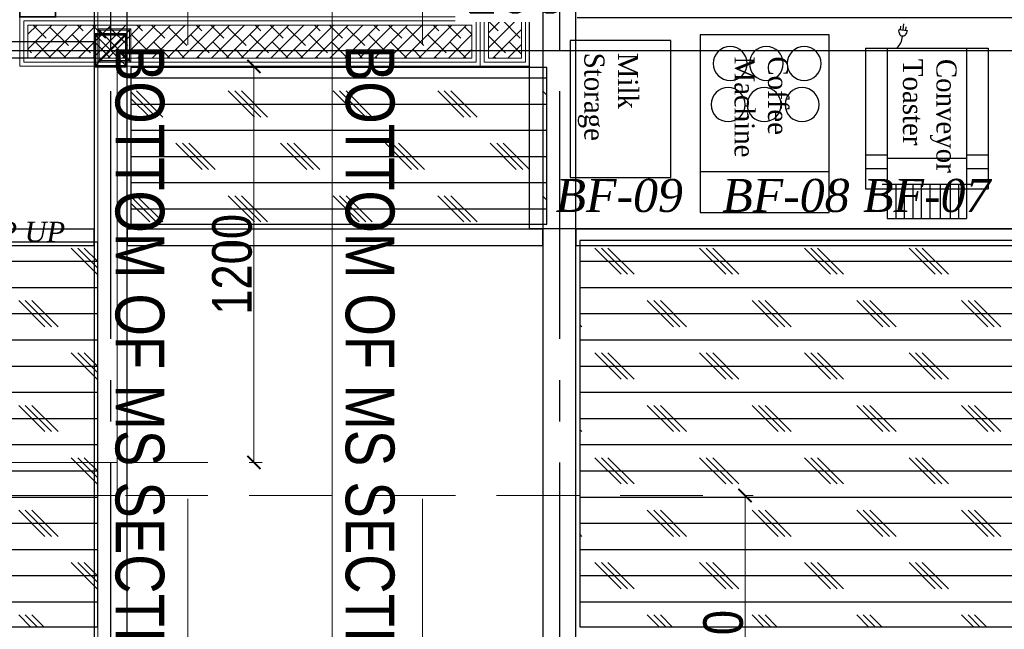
# Model space of a CAD drawing. Header units: inches. Extents: x -1008743 to -388065, y -1380311 to -642022.
# Tile 62 of 85: x -523708 to -520723, y -668676 to -666829. Entities that reach past the tile are written whole.
import ezdxf
from ezdxf.xclip import XClip

# ---------------------------------------------------------------- set-up
doc = ezdxf.new("R2010")
doc.units = ezdxf.units.IN
doc.header["$LTSCALE"] = 1000
doc.header["$MEASUREMENT"] = 0
doc.header["$XCLIPFRAME"] = 0
doc.header["$PDMODE"] = 35
for name, pattern in [('CENTER2', [1.125, 0.75, -0.125, 0.125, -0.125]), ('General Arrangement Plan$0$( Hidden )', [0.375, 0.25, -0.125]), ('General Arrangement Plan$1$HIDDEN', [0.375, 0.25, -0.125]), ('HIDDEN', [0.375, 0.25, -0.125])]:
    doc.linetypes.add(name, pattern=pattern)
for name, color, linetype in [('A-ANNO-DIMS-30', 7, 'Continuous'), ('Elevation hatch', 7, 'Continuous'), ('General Arrangement Plan$1$Equipment', 5, 'Continuous'), ('General Arrangement Plan$1$Equipment Name', 7, 'Continuous'), ('General Arrangement Plan$1$IDS-DOOR', 45, 'Continuous'), ('M-HVAC-INSULATION', 7, 'Continuous')]:
    doc.layers.add(name, color=color, linetype=linetype)
for name, color, linetype, lineweight in [('General Arrangement Plan$0$DIM', 7, 'Continuous', 13), ('General Arrangement Plan$0$TEXT', 7, 'Continuous', 5), ('General Arrangement Plan$1$A-HATCH', 15, 'Continuous', 0), ('General Arrangement Plan$1$A-PARTITION', 23, 'Continuous', 9), ('General Arrangement Plan$1$BEAM', 113, 'Continuous', 9), ('General Arrangement Plan$1$Finishes', 5, 'Continuous', 13), ('General Arrangement Plan$1$WALL NEW', 6, 'Continuous', 13)]:
    doc.layers.add(name, color=color, linetype=linetype, lineweight=lineweight)
doc.layers.add('General Arrangement Plan$1$MS', color=7, linetype='Continuous', lineweight=0, true_color=0x3c5977)
doc.styles.add('General Arrangement Plan$1$Standard', font='ARIALN.TTF')
doc.styles.add('General Arrangement Plan$1$style 2', font='arial.ttf', dxfattribs={"height": 25})
doc.styles.add('General Arrangement Plan$1$style12', font='BOOKOSI.TTF')
doc.styles.add('General Arrangement Plan$1$TMH-TEXT', font='simplex.shx', dxfattribs={"width": 0.8})
doc.styles.get("Standard").update_dxf_attribs({"font": 'txt.shx'})
doc.dimstyles.new('General Arrangement Plan$1$TFS-Dim', dxfattribs={"dimtxt": 120, "dimasz": 40, "dimexe": 25, "dimexo": 25, "dimgap": 4.5, "dimtad": 1, "dimdec": 0, "dimzin": 0, "dimdsep": 46, "dimtxsty": 'General Arrangement Plan$1$Standard', "dimblk": 'General Arrangement Plan$1$_ArchTick', "dimcen": 0.09, "dimdle": 2, "dimclrd": 256, "dimclre": 8, "dimadec": 0, "dimazin": 0, "dimtfac": 1, "dimtdec": 0, "dimtofl": 0, "dimtmove": 1, "dimatfit": 3, "dimfxl": 1, "dimtolj": 1, "dimtzin": 0, "dimlwd": -1, "dimlwe": -1, "dimarcsym": 0})
doc.dimstyles.new('TFS-Dim', dxfattribs={"dimtxt": 120, "dimasz": 40, "dimexe": 25, "dimexo": 25, "dimgap": 4.5, "dimtad": 1, "dimdec": 0, "dimzin": 0, "dimdsep": 46, "dimtxsty": 'Standard', "dimblk": 'ARCHTICK', "dimcen": 0.09, "dimdle": 2, "dimclrd": 256, "dimclre": 8, "dimadec": 0, "dimazin": 0, "dimtfac": 1, "dimtdec": 0, "dimtofl": 0, "dimtmove": 1, "dimatfit": 3, "dimfxl": 1, "dimtolj": 1, "dimtzin": 0, "dimlwd": -1, "dimlwe": -1, "dimarcsym": 0})
pattern_1 = [(225, (0, 0), (22.45064, -22.45064), []), (315, (0, 0), (67.35192, -22.45064), [79.375, -47.625])]
pattern_2 = [(0, (-549706.02, -668672.15), (0, 79.375), []), (135, (-549666.34, -668711.84), (-158.75, -158.75), [112.2532, -112.2532]), (135, (-549646.5, -668711.84), (-158.75, -158.75), [112.2532, -112.2532]), (135, (-549626.65, -668711.84), (-158.75, -158.75), [112.2532, -112.2532])]

# ---------------------------------------------------------------- blocks, each defined once
blk = doc.blocks.new('General Arrangement Plan$1$A$Cc3302e59')
at = {"layer": 'General Arrangement Plan$1$Equipment'}
for p, q in [((-419.1, 366), (-419.1, 0)), ((0, 366), (-419.1, 366)), ((-358.7, 366), (-358.7, 301.4)), ((-317.5, 366), (-317.5, 301.4)), ((0, 366), (0, 0)), ((-508, 301.4), (-508, 64.6)), ((-419.1, 301.4), (-508, 301.4)), ((0, 301.4), (-419.1, 301.4)), ((-405.8, 316.5), (-405.8, 49.5)), ((-327.7, 301.4), (-327.7, 64.6)), ((-405.8, 276), (-508, 276)), ((55.7, 266), (53.2, 242.2)), ((-405.8, 250.6), (-508, 250.6)), ((53.6, 245.6), (63.7, 244.5)), ((54.4, 253.7), (72.5, 251.9)), ((55.3, 261.9), (65.4, 260.9)), ((-405.8, 225.2), (-508, 225.2)), ((-405.8, 199.8), (-508, 199.8)), ((-405.8, 174.4), (-508, 174.4)), ((-405.8, 143.8), (-507, 143.8)), ((-405.8, 113.9), (-508, 113.9)), ((-405.8, 88.5), (-508, 88.5)), ((-419.1, 64.6), (-508, 64.6)), ((0, 64.6), (-419.1, 64.6)), ((0, 64.6), (-419.1, 64.6)), ((-358.7, 64.6), (-358.7, 0)), ((-317.5, 64.6), (-317.5, 0)), ((0, 0), (-419.1, 0))]:
    blk.add_line(p, q, dxfattribs=at)
blk.add_lwpolyline([(53.2, 242.2, -0.063324), (45.7, 244, -0.07639), (40.1, 247.1, -0.107132), (36.2, 251.8, -0.14755), (35.4, 256.1, -0.14755), (37.1, 260.2, -0.107132), (41.8, 263.9, -0.07639), (48, 265.9, -0.063324), (55.7, 266, -0.063324)], format="xyb", dxfattribs=at)
blk.add_arc((35.8, 300.9), 44.7, 216.852, 269.4417, dxfattribs=at)
blk = doc.blocks.new('General Arrangement Plan$1$A$C54c34bd5')
at = {"layer": 'General Arrangement Plan$1$Equipment'}
blk.add_line((0, 407.7), (385, 407.7), dxfattribs=at)
blk.add_lwpolyline([(0, 530), (385, 530), (385, 0), (0, 0), (0, 530)], dxfattribs=at)
for centre in [(83.6, 208.4), (191.4, 208.4), (304.3, 208.4), (89.9, 85.8), (197.7, 85.8), (310.6, 85.8)]:
    blk.add_circle(centre, 50.7, dxfattribs=at)
blk = doc.blocks.new('General Arrangement Plan$1$A$C08D46EED')
at = {"lineweight": 0}
for p, q in [((-523.2, 710.2), (-440.8, 609.6)), ((-1219.8, 140, 0), (-1137.4, 39.4))]:
    blk.add_line(p, q, dxfattribs=at)
at = {"linetype": 'Continuous', "lineweight": 0, "const_width": 6}
blk.add_lwpolyline([(-440.8, 609.6), (-523.2, 710.2), (-569.6, 672.2), (-525.3, 618), (-513.6, 627.5), (-475.6, 581.1)], close=True, dxfattribs=at)
blk.add_lwpolyline([(-440.8, 609.6), (-523.2, 710.2), (-569.6, 672.2), (-525.3, 618), (-513.6, 627.5), (-475.6, 581.1)], close=True, dxfattribs=at)
at = {"lineweight": 0}
blk.add_lwpolyline([(-513.6, 627.5), (-560.1, 589.5), (-46.4, -38), (0, 0)], close=True, dxfattribs=at)
blk.add_lwpolyline([(-513.6, 627.5), (-560.1, 589.5), (-46.4, -38), (0, 0)], close=True, dxfattribs=at)
at = {"linetype": 'Continuous', "lineweight": 0, "const_width": 6, "elevation": 0}
blk.add_lwpolyline([(-1138.2, 38.8), (-1220.6, 139.4), (-1174.1, 177.4), (-1129.8, 123.2), (-1141.4, 113.7), (-1103.4, 67.3)], close=True, dxfattribs=at)
blk.add_lwpolyline([(-1138.2, 38.8), (-1220.6, 139.4), (-1174.1, 177.4), (-1129.8, 123.2), (-1141.4, 113.7), (-1103.4, 67.3)], close=True, dxfattribs=at)
at = {"color": 8, "linetype": 'General Arrangement Plan$1$HIDDEN', "ltscale": 0.025}
blk.add_arc((-511.6, 632, 0), 815.6, 219.45, 304.7707, dxfattribs=at)
blk = doc.blocks.new('General Arrangement Plan$1$_ArchTick')
at = {"color": 0, "linetype": 'ByBlock', "const_width": 0.15}
blk.add_lwpolyline([(-0.5, -0.5), (0.5, 0.5)], dxfattribs=at)
blk = doc.blocks.new('*D391')
at = {"layer": 'Defpoints', "color": 0}
for p in [(3573.2, 11235.3), (3158.8, 10035.4), (3573.2, 10035.4)]:
    blk.add_point(p, dxfattribs=at)
at = {"layer": 'General Arrangement Plan$0$DIM', "color": 8}
blk.add_line((3573.2, 11237.3), (3573.2, 10033.4), dxfattribs=at)
at = {"layer": 'General Arrangement Plan$0$DIM', "color": 8, "linetype": 'General Arrangement Plan$0$( Hidden )'}
blk.add_line((3183.8, 10035.4), (3598.2, 10035.4), dxfattribs=at)
at = {"layer": 'General Arrangement Plan$0$DIM', "color": 8, "xscale": 40, "yscale": 40, "zscale": 40}
for p, rotation in [((3573.2, 11235.3), 90), ((3573.2, 10035.4), 270)]:
    blk.add_blockref('General Arrangement Plan$1$_ArchTick', p, dxfattribs=dict(at, rotation=rotation))
at = {"layer": 'General Arrangement Plan$0$DIM', "color": 0, "insert": (3507.4, 10635.3), "char_height": 120, "attachment_point": 5, "rotation": 90, "style": 'General Arrangement Plan$1$Standard'}
blk.add_mtext('\\A1;1200', dxfattribs=at)
blk = doc.blocks.new('*D401')
at = {"layer": 'Defpoints', "color": 0}
for p in [(3158.8, 9935.3), (5061.9, 9935.3), (4358.8, 8935.4)]:
    blk.add_point(p, dxfattribs=at)
at = {"layer": 'General Arrangement Plan$0$DIM', "color": 8, "linetype": 'General Arrangement Plan$0$( Hidden )'}
for p, q in [((3183.8, 9935.3), (5086.9, 9935.3)), ((4383.8, 8935.4), (5086.9, 8935.4))]:
    blk.add_line(p, q, dxfattribs=at)
at = {"layer": 'General Arrangement Plan$0$DIM', "color": 8}
blk.add_line((5061.9, 8933.4), (5061.9, 9937.3), dxfattribs=at)
at = {"layer": 'General Arrangement Plan$0$DIM', "color": 8, "xscale": 40, "yscale": 40, "zscale": 40}
for p, rotation in [((5061.9, 9935.3), 90), ((5061.9, 8935.4), 270)]:
    blk.add_blockref('General Arrangement Plan$1$_ArchTick', p, dxfattribs=dict(at, rotation=rotation))
at = {"layer": 'General Arrangement Plan$0$DIM', "color": 0, "insert": (4996.1, 9435.4), "char_height": 120, "attachment_point": 5, "rotation": 90, "style": 'General Arrangement Plan$1$Standard'}
blk.add_mtext('\\A1;1000', dxfattribs=at)
blk = doc.blocks.new('General Arrangement Plan$1$A$C0642dd72')
at = {"layer": 'General Arrangement Plan$1$MS', "ltscale": 10}
for p, q in [((2899.7, 10224.7), (2999.7, 10324.7)), ((2999.7, 10224.7), (2899.7, 10324.7))]:
    blk.add_line(p, q, dxfattribs=at)
for points in [[(2899.7, 10224.7), (2999.7, 10224.7), (2999.7, 10324.7), (2899.7, 10324.7)], [(2903.7, 10228.7), (2995.7, 10228.7), (2995.7, 10320.7), (2903.7, 10320.7)]]:
    blk.add_lwpolyline(points, close=True, dxfattribs=at)
blk = doc.blocks.new('_ArchTick')
at = {"color": 0, "linetype": 'ByBlock', "const_width": 0.15}
blk.add_lwpolyline([(-0.5, -0.5), (0.5, 0.5)], dxfattribs=at)
blk = doc.blocks.new('*D497')
at = {"layer": 'A-ANNO-DIMS-30', "color": 8, "linetype": 'HIDDEN'}
for p, q in [((-522550.6, -666518.6), (-522550.6, -666623.6)), ((-522312.1, -666518.6), (-522312.1, -666623.6))]:
    blk.add_line(p, q, dxfattribs=at)
at = {"layer": 'A-ANNO-DIMS-30', "linetype": 'HIDDEN'}
for p, q in [((-522552.6, -666598.6), (-522310.1, -666598.6)), ((-522367.8, -666810.3), (-522431.3, -666598.6)), ((-522038.8, -666810.3), (-522367.8, -666810.3))]:
    blk.add_line(p, q, dxfattribs=at)
at = {"layer": 'Defpoints', "color": 0, "ltscale": 10}
for p in [(-522550.6, -666379.9), (-522312.1, -666379.9), (-522312.1, -666598.6)]:
    blk.add_point(p, dxfattribs=at)
at = {"layer": 'A-ANNO-DIMS-30', "ltscale": 10, "xscale": 40, "yscale": 40, "zscale": 40, "rotation": 180}
blk.add_blockref('_ArchTick', (-522550.6, -666598.6), dxfattribs=at)
at = {"layer": 'A-ANNO-DIMS-30', "ltscale": 10, "xscale": 40, "yscale": 40, "zscale": 40}
blk.add_blockref('_ArchTick', (-522312.1, -666598.6), dxfattribs=at)
at = {"layer": 'A-ANNO-DIMS-30', "color": 0, "ltscale": 10, "insert": (-522203.3, -666745.8), "char_height": 120, "attachment_point": 5, "bg_fill": 3, "box_fill_scale": 1.25, "bg_fill_color": 257, "bg_fill_transparency": 0}
blk.add_mtext('\\A1;238', dxfattribs=at)
blk = doc.blocks.new('latout')
at = {"color": 252, "linetype": 'CENTER2'}
for p, q in [((-11455.6, 13525.7), (-11455.6, -289.9)), ((-10094.9, 13525.7), (-10094.9, -289.9))]:
    blk.add_line(p, q, dxfattribs=at)
at = {"ltscale": 10}
for p, q in [((-11505.6, 10224.7), (-11405.6, 10324.7)), ((-11405.6, 10224.7), (-11505.6, 10324.7))]:
    blk.add_line(p, q, dxfattribs=at)
at = {"color": 3, "ltscale": 10}
for points in [[(-11405.6, 10324.7), (-11405.6, 11925.6), (-11505.6, 11925.6), (-11505.6, 10324.7)], [(-10044.9, 4880), (-10044.9, 10397), (-10144.9, 10397), (-10144.9, 4880)], [(-11405.6, 4880), (-11405.4, 10224.7), (-11505.4, 10224.7), (-11505.6, 4880)]]:
    blk.add_lwpolyline(points, close=True, dxfattribs=at)
at = {"color": 6, "ltscale": 10}
blk.add_lwpolyline([(-12955.2, 10252.3), (-11505.6, 10252.2), (-11505.6, 10300.2), (-12955.2, 10300.3)], close=True, dxfattribs=at)
at = {"color": 4, "ltscale": 10}
for points in [[(-11505.6, 10224.7), (-11405.6, 10224.7), (-11405.6, 10324.7), (-11505.6, 10324.7)], [(-11501.6, 10228.7), (-11409.6, 10228.7), (-11409.6, 10320.7), (-11501.6, 10320.7)]]:
    blk.add_lwpolyline(points, close=True, dxfattribs=at)
at = {"color": 30, "ltscale": 10}
for points in [[(-12955.2, 9683.5), (-11505.6, 9683.4), (-11505.6, 9733.4), (-12955.2, 9733.5)], [(-11405.5, 9683.4), (-10145, 9683.4), (-10145, 9733.4), (-11405.5, 9733.4)], [(-10045, 9683.3), (-8425, 9683.2), (-8425, 9733.2), (-10045, 9733.3)]]:
    blk.add_lwpolyline(points, close=True, dxfattribs=at)
blk = doc.blocks.new('General Arrangement Plan')
at = {"layer": 'General Arrangement Plan$1$A-HATCH', "lineweight": -2, "true_color": 0x939598}
h = blk.add_hatch(dxfattribs=at)
h.set_pattern_fill('ANSI38', color=252, scale=10, angle=180)
h.set_pattern_definition(pattern_1)
h.paths.add_polyline_path([(4284, 12575.7), (4284, 11260.3), (4384, 11260.3), (4384, 12575.7)])
h = blk.add_hatch(dxfattribs=at)
h.set_pattern_fill('ANSI38', color=252, scale=10, angle=180)
h.set_pattern_definition(pattern_1)
h.paths.add_polyline_path([(2888.3, 11360.3), (2888.3, 11260.3), (4234, 11260.3), (4234, 11360.3)])
at = {"color": 252, "true_color": 0x939598}
blk.add_line((4993.6, 11172.8), (4993.6, 11172.8), dxfattribs=at)
at = {"layer": 'General Arrangement Plan$1$A-PARTITION', "ltscale": 10}
blk.add_line((3158.8, 10035.4), (3158.8, 11235.3), dxfattribs=at)
blk.add_lwpolyline([(1663.3, 11235.3), (1663.3, 11085.3, 0.414214), (2713.3, 10035.3), (3158.8, 10035.3), (3158.8, 9935.3), (2713.3, 9935.3, -0.414214), (1563.3, 11085.3), (1563.3, 11235.3)], format="xyb", dxfattribs=at)
at = {"layer": 'General Arrangement Plan$1$BEAM', "linetype": 'General Arrangement Plan$0$( Hidden )', "ltscale": 11}
for points in [[(3373.3, 14050.1), (3373.2, 899.1), (3099.8, 899.1), (3099.8, 14050.1)], [(4084.2, 14050.1), (4084.2, 899.1), (3810.8, 899.1), (3810.8, 14050.1)]]:
    blk.add_lwpolyline(points, close=True, dxfattribs=at)
at = {"layer": 'General Arrangement Plan$1$Equipment', "color": 32, "ltscale": 0.2}
blk.add_lwpolyline([(4407.7, 10743.6), (10108.5, 10743.6), (10108.5, 11382.6), (4407.7, 11382.6)], close=True, dxfattribs=at)
at = {"layer": 'General Arrangement Plan$1$Equipment'}
blk.add_lwpolyline([(4836.7, 11313.2), (4531.9, 11313.2), (4531.9, 10898.2), (4836.7, 10898.2)], close=True, dxfattribs=at)
at = {"layer": 'General Arrangement Plan$1$Finishes'}
for points in [[(4409, 11235.3), (4409, 12600.7), (4259, 12600.7), (4259, 11235.3)], [(4259, 11385.3), (2863.3, 11385.3), (2863.3, 11235.3), (4259, 11235.3)]]:
    blk.add_lwpolyline(points, close=True, dxfattribs=at)
at = {"layer": 'General Arrangement Plan$1$WALL NEW'}
for points in [[(4396.5, 11247.8), (4396.5, 12588.2), (4271.5, 12588.2), (4271.5, 11247.8)], [(4384, 11260.3), (4384, 12575.7), (4284, 12575.7), (4284, 11260.3)], [(4246.5, 11372.8), (2875.8, 11372.8), (2875.8, 11247.8), (4246.5, 11247.8)], [(4234, 11360.3), (2888.3, 11360.3), (2888.3, 11260.3), (4234, 11260.3)]]:
    blk.add_lwpolyline(points, close=True, dxfattribs=at)
at = {"layer": 'General Arrangement Plan$1$Equipment'}
for name, p, xscale, yscale, zscale, rotation in [('General Arrangement Plan$1$A$Cc3302e59', (5799, 11290.2), 1.016002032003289, 1.016002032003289, 1.016002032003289, 90), ('General Arrangement Plan$1$A$C54c34bd5', (4925.6, 11330.9), -1.016002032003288, 1.016002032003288, 1.016002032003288, 180)]:
    blk.add_blockref(name, p, dxfattribs=dict(at, xscale=xscale, yscale=yscale, zscale=zscale, rotation=rotation))
at = {"layer": 'General Arrangement Plan$1$IDS-DOOR', "color": 1, "xscale": -0.8330996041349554, "yscale": 0.8330996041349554, "zscale": 0.8330996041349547, "rotation": 129.3008264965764}
blk.add_blockref('General Arrangement Plan$1$A$C08D46EED', (3597.3, 11422.8), dxfattribs=at)
at = {"layer": 'General Arrangement Plan$1$MS', "ltscale": 10}
blk.add_blockref('General Arrangement Plan$1$A$C0642dd72', (200.7, 1023.9), dxfattribs=at)
at = {"layer": 'General Arrangement Plan$0$TEXT', "color": 1, "char_height": 100, "attachment_point": 7, "style": 'General Arrangement Plan$1$Standard'}
for s, insert in [('{\\fTimes New Roman|b0|i1|c0|p18;BF-09}', (4487.6, 10792.6)), ('{\\fTimes New Roman|b0|i1|c0|p18;BF-08}', (4992.9, 10792.6)), ('{\\fTimes New Roman|b0|i1|c0|p18;BF-07}', (5419.9, 10792.6))]:
    blk.add_mtext(s, dxfattribs=dict(at, insert=insert))
at = {"layer": 'General Arrangement Plan$1$BEAM', "char_height": 147.925, "width": 5195.333, "attachment_point": 7, "rotation": 270, "style": 'General Arrangement Plan$1$TMH-TEXT'}
for s, insert in [('{\\fArial|b0|i0|c0|p34;\\C5;BOTTOM OF MS SECTION @13\'-11" FROM RAW FLOOR LEVEL}', (3124, 11300.1)), ('{\\fArial|b0|i0|c0|p34;\\C5;BOTTOM OF MS SECTION @9\'-8" FROM RAW FLOOR LEVEL}', (3821.7, 11300.1))]:
    blk.add_mtext(s, dxfattribs=dict(at, insert=insert))
at = {"layer": 'General Arrangement Plan$1$Equipment Name', "color": 0, "extrusion": (-1.04836e-07, 2.14625e-08, 1), "insert": (4554.8, 11276.5), "char_height": 60.96, "width": 622.304, "attachment_point": 7, "text_direction": (0, -1, 0), "style": 'General Arrangement Plan$1$style12'}
blk.add_mtext('\\pxql;{\\W0.95;Milk \\PStorage}', dxfattribs=at)
at = {"layer": 'General Arrangement Plan$1$Equipment Name', "color": 0, "extrusion": (-2.14625e-08, -1.04836e-07, 1), "insert": (5029.1, 11265.3), "char_height": 60.96, "width": 622.304, "attachment_point": 7, "text_direction": (0, -1, 0), "style": 'General Arrangement Plan$1$style12'}
blk.add_mtext('\\pxql;{\\W0.95;Coffee \\PMachine }', dxfattribs=at)
at = {"layer": 'General Arrangement Plan$1$Equipment Name', "color": 0, "extrusion": (1.04836e-07, -2.14625e-08, 1), "insert": (5703.1, 10635.5), "char_height": 60.96, "width": 622.304, "attachment_point": 3, "text_direction": (0, -1, 0), "style": 'General Arrangement Plan$1$style12'}
blk.add_mtext('\\pxql;{\\W0.95;Conveyor \\PToaster}', dxfattribs=at)
at = {"layer": 'General Arrangement Plan$1$Equipment Name', "insert": (2645.5, 10702.4), "char_height": 60.96, "width": 514.034, "attachment_point": 7, "rotation": 0.0081, "style": 'General Arrangement Plan$1$style 2'}
blk.add_mtext('\\A1;{\\fBookman Old Style|b0|i1|c0|p18;STEP UP}', dxfattribs=at)
at = {"layer": 'General Arrangement Plan$0$DIM', "color": 9, "true_color": 0xc7c8ca}
for base, p1, p2, picture, middle in [((3573.2, 10035.4), (3573.2, 11235.3), (3158.8, 10035.4), '*D391', (3507.4, 10635.3)), ((5061.9, 9935.3), (4358.8, 8935.4), (3158.8, 9935.3), '*D401', (4996.1, 9435.4))]:
    dim = blk.add_linear_dim(base=base, p1=p1, p2=p2, angle=90, dimstyle='General Arrangement Plan$1$TFS-Dim', override={"dimclrd": 8}, dxfattribs=at)
    dim.commit()
    dim.dimension.update_dxf_attribs({"geometry": picture, "text_midpoint": middle})

msp = doc.modelspace()

# ---------------------------------------------------------------- hatches: boundary and pattern name
at = {"layer": 'M-HVAC-INSULATION'}
h = msp.add_hatch(dxfattribs=at)
h.set_pattern_fill('DOTS', scale=50)
h.set_pattern_definition([(0, (-496533, -668672.15), (39.6875, 79.375), [0, -79.375])])
h.paths.add_polyline_path([(-513397.7, -664590), (-513397.7, -665814), (-515785, -665813.6), (-515785, -664589.6)])
h.paths.add_polyline_path([(-513946.8, -669505.6), (-513946.8, -666673), (-512866.8, -666673), (-512866.8, -669505.6)])
edge = h.paths.add_edge_path()
edge.add_line((-520586.8, -666673), (-521351.3, -666673))
edge.add_line((-521351.3, -666673), (-521351.3, -665473))
edge.add_line((-521351.3, -665473), (-519801.3, -665473))
edge.add_line((-519801.3, -665473), (-519801.3, -666673))
edge.add_line((-519801.3, -666673), (-513957.3, -666673))
edge.add_line((-513957.3, -666673), (-513957.3, -672249.4))
edge.add_line((-513957.3, -672249.4), (-511990.2, -672249.4))
edge.add_line((-511990.2, -672249.4), (-511990.2, -665468.9))
edge.add_arc((-511992.2, -665468.9), 2, 0, 90)
edge.add_line((-511992.2, -665466.9), (-513330.6, -665466.9))
edge.add_line((-513330.6, -665466.9), (-513330.6, -664553.9))
edge.add_line((-513330.6, -664553.9), (-522160.4, -664553.9))
edge.add_line((-522160.4, -664553.9), (-522161.8, -666673))
edge.add_line((-522161.8, -666673), (-520586.8, -666673))

# ---------------------------------------------------------------- next in the draw order: block references
at = {"color": 7}
ref = msp.add_blockref('General Arrangement Plan', (-526571.1, -678205.6), dxfattribs=at)
XClip(ref).set_block_clipping_path([(48.7190010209, -107.5186207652), (15251.6043912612, 15253.5715002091)])

# ---------------------------------------------------------------- next in the draw order: hatches: boundary and pattern name
at = {"layer": 'Elevation hatch', "true_color": 0x939598}
h = msp.add_hatch(dxfattribs=at)
h.set_pattern_fill('CORK', color=252, scale=25)
h.set_pattern_definition(pattern_2)
h.paths.add_polyline_path([(-523370.6, -667448.3), (-523370.6, -666973.6), (-522110, -666973.6), (-522110, -667448.3)])
h = msp.add_hatch(dxfattribs=at)
h.set_pattern_fill('CORK', color=252, scale=25)
h.set_pattern_definition(pattern_2)
h.paths.add_polyline_path([(-524920.2, -668668.2), (-524920.2, -667503.1), (-523471.3, -667503.1), (-523471.3, -668668.2)])
h = msp.add_hatch(dxfattribs=at)
h.set_pattern_fill('CORK', color=252, scale=25)
h.set_pattern_definition(pattern_2)
h.paths.add_polyline_path([(-522010.2, -668668.4), (-522010.2, -667498.4), (-520390.5, -667498.4), (-520390.5, -668668.4)])

# ---------------------------------------------------------------- next in the draw order: linework, layer by layer
at = {"ltscale": 10}
msp.add_lwpolyline([(-526332.1, -666921.9), (-517614.8, -666921.9), (-517614.8, -671739), (-526332.1, -671739)], close=True, dxfattribs=at)
at = {"color": 7}
for points in [[(-523370.6, -667448.3), (-522110, -667448.3), (-522110, -666973.6), (-523370.6, -666973.6)], [(-524920.2, -668668.2), (-523471.3, -668668.2), (-523471.3, -667503.1), (-524920.2, -667503.1)], [(-522010.2, -668668.4), (-520390.5, -668668.4), (-520390.5, -667498.4), (-522010.2, -667498.4)]]:
    msp.add_lwpolyline(points, close=True, dxfattribs=at)

# ---------------------------------------------------------------- next in the draw order: dimensions: what is measured, and where the dimension line sits
at = {"layer": 'A-ANNO-DIMS-30', "color": 7}
dim = msp.add_linear_dim(base=(-522312.1366, -666598.5604), p1=(-522550.5526, -666379.9234), p2=(-522312.1366, -666379.9234), dimstyle='TFS-Dim', override={"dimfxl": 80, "dimfxlon": 1, "dimtfill": 1, "dimarcsym": 1}, dxfattribs=at)
dim.commit()
dim.dimension.update_dxf_attribs({"geometry": '*D497', "text_midpoint": (-522363.3196, -666745.8104)})

# ---------------------------------------------------------------- next in the draw order: block references
at = {"ltscale": 10}
msp.add_blockref('latout', (-511976.8, -677196.7), dxfattribs=at)

doc.saveas('drawing.dxf')
